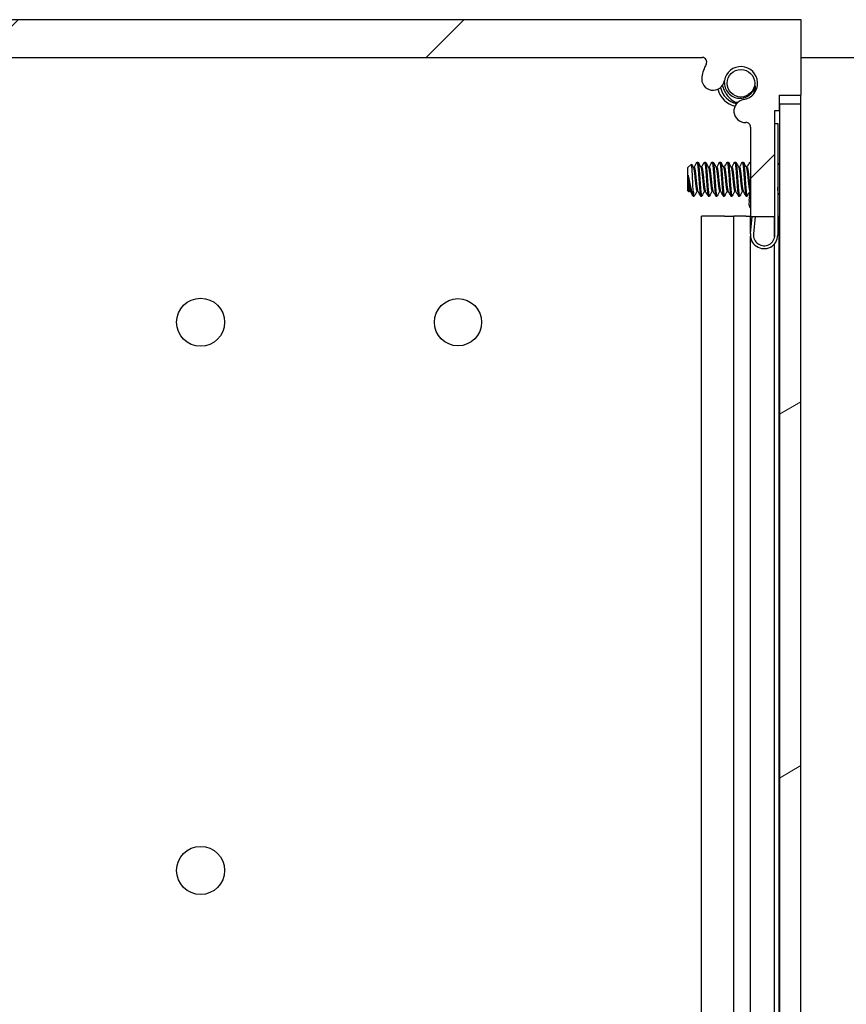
# Model space of a CAD drawing. Header units: millimetres. Extents: x 80 to 2248, y 80 to 1719.
# Tile 53 of 67: x 1234 to 1303, y 1188 to 1271. Entities that reach past the tile are written whole.
import ezdxf

# ---------------------------------------------------------------- set-up
doc = ezdxf.new("R2010")
doc.units = ezdxf.units.MM
doc.header["$LTSCALE"] = 8.333333
for name, color, linetype, lineweight in [('Dimension (ANSI)', 7, 'Continuous', 25), ('Hatch (ANSI)', 7, 'Continuous', 18), ('Visible (ANSI)', 7, 'Continuous', 25)]:
    doc.layers.add(name, color=color, linetype=linetype, lineweight=lineweight)
doc.styles.add('Note Text (ANSI)', font='tahoma.ttf')
doc.dimstyles.new('Default - mm (ANSI)', dxfattribs={"dimscale": 8.333333, "dimtxt": 1.75, "dimasz": 1.5, "dimexe": 2, "dimexo": 1, "dimgap": 0.8, "dimtad": 0, "dimtih": 1, "dimtoh": 1, "dimrnd": 1e-08, "dimzin": 0, "dimdsep": 46, "dimtxsty": 'Note Text (ANSI)', "dimblk": 'Filled-2', "dimcen": 0.09, "dimdle": 10, "dimclrd": 256, "dimclre": 256, "dimclrt": 256, "dimadec": 1, "dimazin": 0, "dimtfac": 1.741714, "dimtofl": 0, "dimtmove": 0, "dimatfit": 3, "dimldrblk": 'Filled-1', "dimfxl": 1, "dimtolj": 1, "dimtzin": 0, "dimlwd": -1, "dimlwe": -1, "dimarcsym": 0})

# ---------------------------------------------------------------- blocks, each defined once
blk = doc.blocks.new('Filled-2')
at = {"color": 0}
for p, q in [((0, 0), (-1, 0.1667)), ((-1, 0.1667), (-1, -0.1667)), ((-1, 0), (0, 0)), ((-1, -0.1667), (0, 0))]:
    blk.add_line(p, q, dxfattribs=at)
at = {"color": 0, "flags": 128}
blk.add_lwpolyline([(-1, -0.1667), (0, 0), (-1, 0.1667), (-1, -0.1667)], dxfattribs=at)
at = {"color": 0}
blk.add_solid([(-1, -0.1667), (0, 0), (-1, 0.1667), (-1, -0.1667)], dxfattribs=at)
blk = doc.blocks.new('*D11')
at = {"layer": 'Defpoints', "color": 0, "transparency": 16777216}
for p in [(1291.165, 1267.975), (1386.311, 1267.975), (1291.165, 563.145)]:
    blk.add_point(p, dxfattribs=at)
at = {"layer": 'Dimension (ANSI)', "transparency": 16777216}
for p, q in [((1299.498, 1267.975), (1402.978, 1267.975)), ((1386.311, 1255.475), (1386.311, 869.857)), ((1386.311, 575.645), (1386.311, 808.862)), ((1299.498, 563.145), (1402.978, 563.145))]:
    blk.add_line(p, q, dxfattribs=at)
at = {"layer": 'Dimension (ANSI)', "transparency": 16777216, "xscale": 12.5, "yscale": 12.5, "zscale": 12.5}
for p, rotation in [((1386.311, 1267.975), 90), ((1386.311, 563.145), 270)]:
    blk.add_blockref('Filled-2', p, dxfattribs=dict(at, rotation=rotation))
at = {"layer": 'Dimension (ANSI)', "transparency": 16777216, "char_height": 14.58333, "attachment_point": 5, "style": 'Note Text (ANSI)'}
for s, insert in [('\\A1; 704.83 mm', (1386.311, 853.651)), ('\\A1;[27.749 in]', (1386.311, 823.153))]:
    blk.add_mtext(s, dxfattribs=dict(at, insert=insert))
blk = doc.blocks.new('Filled-1')
at = {"color": 0}
for p, q in [((0, 0), (-1, 0.3333)), ((-1, 0.3333), (-1, -0.3333)), ((-1, 0), (0, 0)), ((-1, -0.3333), (0, 0))]:
    blk.add_line(p, q, dxfattribs=at)
at = {"color": 0, "flags": 128}
blk.add_lwpolyline([(-1, -0.3333), (0, 0), (-1, 0.3333), (-1, -0.3333)], dxfattribs=at)
at = {"color": 0}
blk.add_solid([(-1, -0.3333), (0, 0), (-1, 0.3333), (-1, -0.3333)], dxfattribs=at)

msp = doc.modelspace()

# ---------------------------------------------------------------- hatches: boundary and pattern name
at = {"layer": 'Hatch (ANSI)'}
h = msp.add_hatch(dxfattribs=at)
h.set_pattern_fill('ANSI31', color=256, scale=211.666667, style=0)
h.set_pattern_definition([(45, (0, 0), (-18.70887, 18.70887), [])])
edge = h.paths.add_edge_path()
edge.add_line((1299.474, 1264.7995), (1299.474, 1271.1495))
edge.add_line((1299.474, 1271.1495), (1166.886, 1271.1495))
edge.add_line((1166.886, 1271.1495), (1166.886, 1264.7995))
edge.add_line((1166.886, 1264.7995), (1168.715, 1264.7995))
edge.add_line((1168.715, 1264.7995), (1168.715, 1263.5295))
edge.add_line((1168.715, 1263.5295), (1169.096, 1263.5295))
edge.add_line((1169.096, 1263.5295), (1169.096, 1254.6395))
edge.add_line((1169.096, 1254.6395), (1171.128, 1254.6395))
edge.add_line((1171.128, 1254.6395), (1171.128, 1262.1382))
edge.add_ellipse((1171.509, 1262.1382), major_axis=(0, 0.381), ratio=1, start_angle=357.543268, end_angle=450, ccw=False)
edge.add_ellipse((1171.5667, 1263.4832), major_axis=(0.9643, -0.0414), ratio=1, start_angle=270, end_angle=443.339678)
edge.add_ellipse((1171.941, 1265.8155), major_axis=(-1.3794, 0.2214), ratio=1, start_angle=198.234109, end_angle=450, ccw=False)
edge.add_ellipse((1174.2734, 1266.1898), major_axis=(0.1529, -0.953), ratio=1, start_angle=270, end_angle=449.999999)
edge.add_ellipse((1171.941, 1265.8155), major_axis=(-0.5272, 3.2854), ratio=1, start_angle=270, end_angle=289.532567)
edge.add_ellipse((1175.1954, 1267.5935), major_axis=(-0.1827, 0.3344), ratio=1, start_angle=331.350379, end_angle=450, ccw=False)
edge.add_line((1175.1954, 1267.9745), (1291.1647, 1267.9745))
edge.add_ellipse((1291.1647, 1267.5935), major_axis=(0.381, 0), ratio=1, start_angle=331.350379, end_angle=450, ccw=False)
edge.add_ellipse((1294.419, 1265.8155), major_axis=(-1.5953, -2.92), ratio=1, start_angle=270, end_angle=289.532567)
edge.add_ellipse((1292.0867, 1266.1898), major_axis=(-0.1529, -0.953), ratio=1, start_angle=270, end_angle=450)
edge.add_ellipse((1294.419, 1265.8155), major_axis=(0.2214, 1.3794), ratio=1, start_angle=198.234109, end_angle=450, ccw=False)
edge.add_ellipse((1294.7933, 1263.4832), major_axis=(-0.953, -0.1529), ratio=1, start_angle=270, end_angle=443.339678)
edge.add_ellipse((1294.851, 1262.1382), major_axis=(0.3806, 0.0163), ratio=1, start_angle=357.543268, end_angle=450, ccw=False)
edge.add_line((1295.232, 1262.1382), (1295.232, 1254.6395))
edge.add_line((1295.232, 1254.6395), (1297.264, 1254.6395))
edge.add_line((1297.264, 1254.6395), (1297.264, 1263.5295))
edge.add_line((1297.264, 1263.5295), (1297.645, 1263.5295))
edge.add_line((1297.645, 1263.5295), (1297.645, 1264.7995))
edge.add_line((1297.645, 1264.7995), (1299.474, 1264.7995))
h = msp.add_hatch(dxfattribs=at)
h.set_pattern_fill('ANSI31', color=256, scale=211.666667, angle=-15, style=0)
h.set_pattern_definition([(30, (0, 0), (-13.22917, 22.9136), [])])
h.paths.add_polyline_path([(1299.4609, 1264.0602), (1297.6575, 1264.0602), (1297.6575, 567.0588), (1299.4609, 567.0588)])

# ---------------------------------------------------------------- linework, layer by layer
at = {"layer": 'Visible (ANSI)'}
for p, q in [((1299.474, 1271.1495), (1166.886, 1271.1495)), ((1299.474, 1264.7995), (1299.474, 1271.1495)), ((1175.1954, 1267.9745), (1291.1647, 1267.9745)), ((1297.645, 1263.5295), (1297.645, 1264.7995)), ((1297.645, 1264.7995), (1299.474, 1264.7995)), ((1299.4609, 1264.0602), (1299.4609, 1264.7995)), ((1299.4609, 1264.0602), (1297.6575, 1264.0602)), ((1297.6575, 1264.0602), (1297.6575, 567.0588)), ((1299.4609, 567.0588), (1299.4609, 1264.0602)), ((1297.264, 1254.6395), (1297.264, 1263.5295)), ((1297.264, 1263.5295), (1297.645, 1263.5295)), ((1297.264, 1262.4245), (1297.514, 1262.4245)), ((1297.514, 1262.4245), (1297.514, 1253.0745)), ((1295.2206, 1262.2226), (1295.2221, 1262.2246)), ((1295.2229, 1262.2209), (1295.2206, 1262.2226)), ((1295.232, 1262.1382), (1295.232, 1254.6395)), ((1289.9359, 1258.7072), (1290.259, 1259.0302)), ((1290.7297, 1259.1834), (1290.8091, 1259.1834)), ((1291.3647, 1259.1834), (1291.4441, 1259.1834)), ((1291.9997, 1259.1834), (1292.0791, 1259.1834)), ((1292.6347, 1259.1834), (1292.7141, 1259.1834)), ((1293.2697, 1259.1834), (1293.3491, 1259.1834)), ((1293.9047, 1259.1834), (1293.9841, 1259.1834)), ((1294.5397, 1259.1834), (1294.6191, 1259.1834)), ((1295.1747, 1259.1834), (1295.232, 1259.1834)), ((1297.514, 1258.9383), (1297.6575, 1259.0818)), ((1289.9359, 1258.7072), (1289.9359, 1256.8149)), ((1290.4221, 1258.7538), (1290.4916, 1258.7538)), ((1291.0571, 1258.7538), (1291.1266, 1258.7538)), ((1291.6921, 1258.7538), (1291.7616, 1258.7538)), ((1292.3271, 1258.7538), (1292.3966, 1258.7538)), ((1292.9621, 1258.7538), (1293.0316, 1258.7538)), ((1293.5971, 1258.7538), (1293.6666, 1258.7538)), ((1294.2321, 1258.7538), (1294.3016, 1258.7538)), ((1294.8671, 1258.7538), (1294.9366, 1258.7538)), ((1289.9826, 1258.0842), (1289.9826, 1257.3163)), ((1289.9359, 1256.8149), (1290.0547, 1256.6961)), ((1290.0947, 1256.7682), (1290.1641, 1256.7682)), ((1290.4122, 1256.3386), (1290.4122, 1256.7644)), ((1290.7297, 1256.7682), (1290.7991, 1256.7682)), ((1291.3647, 1256.7682), (1291.4341, 1256.7682)), ((1291.9997, 1256.7682), (1292.0691, 1256.7682)), ((1292.6347, 1256.7682), (1292.7041, 1256.7682)), ((1293.2697, 1256.7682), (1293.3391, 1256.7682)), ((1293.9047, 1256.7682), (1293.9741, 1256.7682)), ((1294.5397, 1256.7682), (1294.6091, 1256.7682)), ((1295.1174, 1255.9802), (1295.185, 1256.6096)), ((1295.1747, 1256.7682), (1295.2021, 1256.7682)), ((1295.185, 1256.6096), (1295.2113, 1256.8542)), ((1297.5773, 1256.5204), (1297.6575, 1256.4402)), ((1290.4122, 1256.3386), (1290.4916, 1256.3386)), ((1291.0472, 1256.3386), (1291.1266, 1256.3386)), ((1291.6822, 1256.3386), (1291.7616, 1256.3386)), ((1292.3172, 1256.3386), (1292.3966, 1256.3386)), ((1292.9522, 1256.3386), (1293.0316, 1256.3386)), ((1293.5872, 1256.3386), (1293.6666, 1256.3386)), ((1294.2222, 1256.3386), (1294.3016, 1256.3386)), ((1294.8572, 1256.3386), (1294.9366, 1256.3386)), ((1295.1174, 1255.9802), (1295.0807, 1255.6392)), ((1293.0266, 1254.6495), (1291.1084, 1254.6495)), ((1291.1084, 1183.2523), (1291.1084, 1254.6495)), ((1293.0266, 1254.6495), (1293.815, 1254.6495)), ((1294.8216, 1254.6495), (1293.815, 1254.6495)), ((1293.815, 1183.5342), (1293.815, 1254.6495)), ((1294.8216, 1254.6495), (1295.2189, 1254.6495)), ((1295.2189, 1254.6495), (1295.232, 1254.6495)), ((1295.2189, 1253.1806), (1295.2189, 1254.6495)), ((1295.2206, 1253.1974), (1295.3756, 1254.6395)), ((1295.232, 1254.6395), (1297.264, 1254.6395)), ((1295.627, 1254.6395), (1295.4692, 1253.1707)), ((1297.2509, 1252.9215), (1297.2509, 1254.6395)), ((1297.264, 1253.0745), (1297.264, 1254.6395)), ((1297.514, 1254.6495), (1297.6319, 1254.6495)), ((1297.6319, 1254.6495), (1297.6575, 1254.6495)), ((1297.6319, 1183.5547), (1297.6319, 1254.6495)), ((1295.2189, 1185.5095), (1295.2189, 1252.9685)), ((1297.2509, 1185.5095), (1297.2509, 1252.3425))]:
    msp.add_line(p, q, dxfattribs=at)
for centre, radius in [((1294.419, 1265.8155), 1.1573), ((1249.0419, 1245.7495), 2.0193), ((1270.6573, 1245.7495), 1.981), ((1249.0419, 1199.7247), 2.0193)]:
    msp.add_circle(centre, radius, dxfattribs=at)
for centre, radius, start, end in [((1294.419, 1265.8155), 3.3274, 151.350379, 170.882946), ((1291.1647, 1267.5935), 0.381, 331.350379, 90), ((1294.419, 1265.8155), 1.397, 279.117054, 170.882946), ((1292.0867, 1266.1898), 0.9652, 170.882946, 350.882946), ((1294.419, 1265.8155), 1.2156, 304.265158, 349.265158), ((1294.419, 1265.8155), 2, 194.636217, 255.363783), ((1294.419, 1265.8155), 1.7526, 192.076077, 257.923923), ((1294.7933, 1263.4832), 0.9652, 99.117054, 272.456732), ((1294.851, 1262.1382), 0.381, 0, 92.456732), ((1295.6736, 1255.7317), 0.6, 188.865854, 222.617192), ((1296.364, 1253.0745), 1.15, 173.865854, 0), ((1296.364, 1253.0745), 0.9, 173.865854, 0)]:
    msp.add_arc(centre, radius, start, end, dxfattribs=at)
for points, knots in [([(1292.8665, 1265.6211), (1292.8682, 1265.6149), (1292.8698, 1265.6088), (1292.9056, 1265.4776), (1292.95, 1265.3566), (1293.0274, 1265.1906), (1293.0519, 1265.1425), (1293.084, 1265.0846), (1293.0901, 1265.0739), (1293.0989, 1265.0586), (1293.1016, 1265.0539), (1293.1063, 1265.0459), (1293.1083, 1265.0425), (1293.1122, 1265.036), (1293.114, 1265.0329), (1293.1184, 1265.0256), (1293.1209, 1265.0214), (1293.1297, 1265.0069), (1293.1361, 1264.9967), (1293.2053, 1264.8867), (1293.2758, 1264.7919), (1293.542, 1264.4865), (1293.738, 1264.343), (1293.9273, 1264.2284), (1293.9626, 1264.2083), (1293.9984, 1264.1892)], [-0.16158829, -0.16158829, -0.16158829, -0.16158829, -0.16037519, -0.16037519, -0.1357902, -0.1357902, -0.12553662, -0.12553662, -0.1232027, -0.1232027, -0.12218422, -0.12218422, -0.12143653, -0.12143653, -0.12074769, -0.12074769, -0.11981568, -0.11981568, -0.11753587, -0.11753587, -0.09516844, -0.09516844, -0.04087913, -0.04087913, -0.02869072, -0.02869072, -0.02869072, -0.02869072]), ([(1293.027, 1265.9719), (1293.0243, 1265.9212), (1293.0244, 1265.8702), (1293.0367, 1265.6539), (1293.076, 1265.4791), (1293.2301, 1265.1505), (1293.3365, 1265.0067), (1293.5895, 1264.7776), (1293.7396, 1264.6825), (1294.0633, 1264.5684), (1294.2221, 1264.5441), (1294.5423, 1264.5555), (1294.6744, 1264.5908), (1294.889, 1264.6684), (1295.0022, 1264.7313), (1295.1034, 1264.8109)], [-0.21930951, -0.21930951, -0.21930951, -0.21930951, -0.20745079, -0.20745079, -0.16890819, -0.16890819, -0.13215384, -0.13215384, -0.09808162, -0.09808162, -0.06858842, -0.06858842, -0.0387126, -0.0387126, 0, 0, 0, 0]), ([(1293.9984, 1264.1892), (1294.0223, 1264.1764), (1294.0464, 1264.164), (1294.0768, 1264.1491), (1294.083, 1264.1461), (1294.0891, 1264.1432)], [0.2544285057, 0.2544285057, 0.2544285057, 0.2544285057, 0.2623277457, 0.2623277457, 0.2643084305, 0.2643084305, 0.2643084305, 0.2643084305]), ([(1290.3611, 1257.761), (1290.3543, 1257.9193), (1290.3482, 1258.0435), (1290.3374, 1258.2529), (1290.3314, 1258.3598), (1290.3168, 1258.5956), (1290.3084, 1258.7143), (1290.2965, 1258.8546), (1290.2928, 1258.8956), (1290.2809, 1258.995), (1290.2723, 1259.0301), (1290.2619, 1259.0323), (1290.2604, 1259.0317), (1290.259, 1259.0302)], [-0.3275077, -0.3275077, -0.3275077, -0.3275077, -0.298679, -0.298679, -0.26513723, -0.26513723, -0.21824944, -0.21824944, -0.19498337, -0.19498337, -0.1484776, -0.1484776, -0.14089425, -0.14089425, -0.14089425, -0.14089425]), ([(1290.0664, 1256.7004), (1290.0607, 1256.6903), (1290.0549, 1256.692), (1290.04, 1256.7263), (1290.0311, 1256.7746), (1290.015, 1256.9181), (1290.0083, 1256.9958), (1289.9962, 1257.1378), (1289.9894, 1257.2239), (1289.9826, 1257.3163)], [-0.09938098, -0.09938098, -0.09938098, -0.09938098, -0.08213524, -0.08213524, -0.055703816, -0.055703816, -0.030124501, -0.030124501, 0, 0, 0, 0]), ([(1290.056, 1257.761), (1290.0661, 1257.7088), (1290.0853, 1257.61), (1290.1294, 1257.3896), (1290.1479, 1257.2986), (1290.1947, 1257.0716), (1290.2223, 1256.9415), (1290.2825, 1256.6722), (1290.3075, 1256.5716), (1290.357, 1256.4219), (1290.3849, 1256.3659), (1290.4122, 1256.3386)], [-0.16946906, -0.16946906, -0.16946906, -0.16946906, -0.14210049, -0.14210049, -0.12254616, -0.12254616, -0.09176944, -0.09176944, -0.05039984, -0.05039984, 0, 0, 0, 0]), ([(1290.4122, 1256.7644), (1290.4037, 1256.9005), (1290.3949, 1257.0574), (1290.3862, 1257.228), (1290.3818, 1257.3134), (1290.3775, 1257.4006), (1290.3733, 1257.4898), (1290.3691, 1257.579), (1290.365, 1257.6709), (1290.3611, 1257.761)], [0, 0, 0, 0, 0.0005404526, 0.0005404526, 0.0005404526, 0.0008106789, 0.0008106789, 0.0008106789, 0.0010809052, 0.0010809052, 0.0010809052, 0.0010809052]), ([(1297.5773, 1256.5204), (1297.5694, 1256.5283), (1297.5614, 1256.5615), (1297.5474, 1256.6671), (1297.5402, 1256.7449), (1297.5251, 1256.9414), (1297.5196, 1257.0186), (1297.514, 1257.1021)], [-0.52990335, -0.52990335, -0.52990335, -0.52990335, -0.4386463, -0.4386463, -0.36077455, -0.36077455, -0.31864389, -0.31864389, -0.31864389, -0.31864389])]:
    msp.add_open_spline(points, degree=3, knots=knots, dxfattribs=at)
for points in [[(1295.6134, 1265.5891), (1295.62, 1265.4481), (1295.6015, 1265.3092), (1295.5583, 1265.1741)], [(1295.5583, 1265.1741), (1295.5311, 1265.0893), (1295.4762, 1264.9432), (1295.3609, 1264.7838)], [(1294.1292, 1264.1836), (1294.0841, 1264.1837), (1294.0406, 1264.1856), (1293.9984, 1264.1892)], [(1290.2689, 1259.0264), (1290.3231, 1258.9297), (1290.3774, 1258.8331), (1290.4318, 1258.7366)], [(1290.4816, 1258.7538), (1290.5599, 1258.8927), (1290.6379, 1259.0318), (1290.7157, 1259.171)], [(1290.823, 1259.171), (1290.9041, 1259.0261), (1290.9852, 1258.8812), (1291.0668, 1258.7366)], [(1291.1166, 1258.7538), (1291.1949, 1258.8927), (1291.2729, 1259.0318), (1291.3507, 1259.171)], [(1291.458, 1259.171), (1291.5391, 1259.0261), (1291.6202, 1258.8812), (1291.7018, 1258.7366)], [(1291.7516, 1258.7538), (1291.8299, 1258.8927), (1291.9079, 1259.0318), (1291.9857, 1259.171)], [(1292.093, 1259.171), (1292.1741, 1259.0261), (1292.2552, 1258.8812), (1292.3368, 1258.7366)], [(1292.3866, 1258.7538), (1292.4649, 1258.8927), (1292.5429, 1259.0318), (1292.6207, 1259.171)], [(1292.728, 1259.171), (1292.8091, 1259.0261), (1292.8902, 1258.8812), (1292.9718, 1258.7366)], [(1293.0216, 1258.7538), (1293.0999, 1258.8927), (1293.1779, 1259.0318), (1293.2557, 1259.171)], [(1293.363, 1259.171), (1293.4441, 1259.0261), (1293.5252, 1258.8812), (1293.6068, 1258.7366)], [(1293.6566, 1258.7538), (1293.7349, 1258.8927), (1293.8129, 1259.0318), (1293.8907, 1259.171)], [(1293.998, 1259.171), (1294.0791, 1259.0261), (1294.1602, 1258.8812), (1294.2418, 1258.7366)], [(1294.2916, 1258.7538), (1294.3699, 1258.8927), (1294.4479, 1259.0318), (1294.5257, 1259.171)], [(1294.633, 1259.171), (1294.7141, 1259.0261), (1294.7952, 1258.8812), (1294.8768, 1258.7366)], [(1294.9266, 1258.7538), (1295.0049, 1258.8927), (1295.0829, 1259.0318), (1295.1607, 1259.171)], [(1297.6423, 1259.0666), (1297.6474, 1259.0757), (1297.6525, 1259.0847), (1297.6575, 1259.0938)], [(1289.9826, 1258.0842), (1290.0093, 1257.9854), (1290.0339, 1257.8756), (1290.056, 1257.761)], [(1290.1046, 1256.7682), (1290.0919, 1256.7456), (1290.0791, 1256.723), (1290.0664, 1256.7004)], [(1290.3802, 1256.3833), (1290.3051, 1256.5175), (1290.2299, 1256.6516), (1290.1544, 1256.7855)], [(1290.7396, 1256.7682), (1290.6613, 1256.6293), (1290.5833, 1256.4902), (1290.5055, 1256.351)], [(1291.0332, 1256.351), (1290.9522, 1256.496), (1290.871, 1256.6408), (1290.7894, 1256.7855)], [(1291.3746, 1256.7682), (1291.2963, 1256.6293), (1291.2183, 1256.4902), (1291.1405, 1256.351)], [(1291.6682, 1256.351), (1291.5872, 1256.496), (1291.506, 1256.6408), (1291.4244, 1256.7855)], [(1292.0096, 1256.7682), (1291.9313, 1256.6293), (1291.8533, 1256.4902), (1291.7755, 1256.351)], [(1292.3032, 1256.351), (1292.2222, 1256.496), (1292.141, 1256.6408), (1292.0594, 1256.7855)], [(1292.6446, 1256.7682), (1292.5663, 1256.6293), (1292.4883, 1256.4902), (1292.4105, 1256.351)], [(1292.9382, 1256.351), (1292.8572, 1256.496), (1292.776, 1256.6408), (1292.6944, 1256.7855)], [(1293.2796, 1256.7682), (1293.2013, 1256.6293), (1293.1233, 1256.4902), (1293.0455, 1256.351)], [(1293.5732, 1256.351), (1293.4922, 1256.496), (1293.411, 1256.6408), (1293.3294, 1256.7855)], [(1293.9146, 1256.7682), (1293.8363, 1256.6293), (1293.7583, 1256.4902), (1293.6805, 1256.351)], [(1294.2082, 1256.351), (1294.1272, 1256.496), (1294.046, 1256.6408), (1293.9644, 1256.7855)], [(1294.5496, 1256.7682), (1294.4713, 1256.6293), (1294.3933, 1256.4902), (1294.3155, 1256.351)], [(1294.8432, 1256.351), (1294.7622, 1256.496), (1294.681, 1256.6408), (1294.5994, 1256.7855)], [(1295.1846, 1256.7682), (1295.1063, 1256.6293), (1295.0283, 1256.4902), (1294.9505, 1256.351)], [(1297.5825, 1256.5153), (1297.5596, 1256.4746), (1297.5368, 1256.4338), (1297.514, 1256.3931)]]:
    msp.add_open_spline(points, degree=3, dxfattribs=at)
for points, weights, knots in [([(1290.7157, 1259.171), (1290.7514, 1259.2348), (1290.7826, 1258.9929), (1290.8355, 1258.5822), (1290.8884, 1257.761)], [0.937106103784, 0.916453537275, 1, 0.866025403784, 1], [0.076837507, 0.076837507, 0.076837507, 0.083333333, 0.083333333, 0.09375, 0.09375, 0.09375]), ([(1290.8091, 1259.1834), (1290.8374, 1259.1834), (1290.862, 1258.9929), (1290.9149, 1258.5822), (1290.9678, 1257.761)], [0.933012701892, 0.933012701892, 1, 0.866025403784, 1], [0.140625, 0.140625, 0.140625, 0.145833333, 0.145833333, 0.15625, 0.15625, 0.15625]), ([(1291.3507, 1259.171), (1291.3864, 1259.2348), (1291.4176, 1258.9929), (1291.4705, 1258.5822), (1291.5234, 1257.761)], [0.937106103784, 0.916453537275, 1, 0.866025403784, 1], [0.139337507, 0.139337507, 0.139337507, 0.145833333, 0.145833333, 0.15625, 0.15625, 0.15625]), ([(1291.4441, 1259.1834), (1291.4724, 1259.1834), (1291.497, 1258.9929), (1291.5499, 1258.5822), (1291.6028, 1257.761)], [0.933012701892, 0.933012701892, 1, 0.866025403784, 1], [0.203125, 0.203125, 0.203125, 0.208333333, 0.208333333, 0.21875, 0.21875, 0.21875]), ([(1291.9857, 1259.171), (1292.0214, 1259.2348), (1292.0526, 1258.9929), (1292.1055, 1258.5822), (1292.1584, 1257.761)], [0.937106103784, 0.916453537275, 1, 0.866025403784, 1], [0.201837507, 0.201837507, 0.201837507, 0.208333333, 0.208333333, 0.21875, 0.21875, 0.21875]), ([(1292.0791, 1259.1834), (1292.1074, 1259.1834), (1292.132, 1258.9929), (1292.1849, 1258.5822), (1292.2378, 1257.761)], [0.933012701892, 0.933012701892, 1, 0.866025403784, 1], [0.265625, 0.265625, 0.265625, 0.270833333, 0.270833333, 0.28125, 0.28125, 0.28125]), ([(1292.6207, 1259.171), (1292.6564, 1259.2348), (1292.6876, 1258.9929), (1292.7405, 1258.5822), (1292.7934, 1257.761)], [0.937106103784, 0.916453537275, 1, 0.866025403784, 1], [0.264337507, 0.264337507, 0.264337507, 0.270833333, 0.270833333, 0.28125, 0.28125, 0.28125]), ([(1292.7141, 1259.1834), (1292.7424, 1259.1834), (1292.767, 1258.9929), (1292.8199, 1258.5822), (1292.8728, 1257.761)], [0.933012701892, 0.933012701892, 1, 0.866025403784, 1], [0.328125, 0.328125, 0.328125, 0.333333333, 0.333333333, 0.34375, 0.34375, 0.34375]), ([(1293.2557, 1259.171), (1293.2914, 1259.2348), (1293.3226, 1258.9929), (1293.3755, 1258.5822), (1293.4284, 1257.761)], [0.937106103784, 0.916453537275, 1, 0.866025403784, 1], [0.326837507, 0.326837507, 0.326837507, 0.333333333, 0.333333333, 0.34375, 0.34375, 0.34375]), ([(1293.3491, 1259.1834), (1293.3774, 1259.1834), (1293.402, 1258.9929), (1293.4549, 1258.5822), (1293.5078, 1257.761)], [0.933012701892, 0.933012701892, 1, 0.866025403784, 1], [0.390625, 0.390625, 0.390625, 0.395833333, 0.395833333, 0.40625, 0.40625, 0.40625]), ([(1293.8907, 1259.171), (1293.9264, 1259.2348), (1293.9576, 1258.9929), (1294.0105, 1258.5822), (1294.0634, 1257.761)], [0.937106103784, 0.916453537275, 1, 0.866025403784, 1], [0.389337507, 0.389337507, 0.389337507, 0.395833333, 0.395833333, 0.40625, 0.40625, 0.40625]), ([(1293.9841, 1259.1834), (1294.0124, 1259.1834), (1294.037, 1258.9929), (1294.0899, 1258.5822), (1294.1428, 1257.761)], [0.933012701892, 0.933012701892, 1, 0.866025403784, 1], [0.453125, 0.453125, 0.453125, 0.458333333, 0.458333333, 0.46875, 0.46875, 0.46875]), ([(1294.5257, 1259.171), (1294.5614, 1259.2348), (1294.5926, 1258.9929), (1294.6455, 1258.5822), (1294.6984, 1257.761)], [0.937106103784, 0.916453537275, 1, 0.866025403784, 1], [0.451837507, 0.451837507, 0.451837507, 0.458333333, 0.458333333, 0.46875, 0.46875, 0.46875]), ([(1294.6191, 1259.1834), (1294.6474, 1259.1834), (1294.672, 1258.9929), (1294.7249, 1258.5822), (1294.7778, 1257.761)], [0.933012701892, 0.933012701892, 1, 0.866025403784, 1], [0.515625, 0.515625, 0.515625, 0.520833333, 0.520833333, 0.53125, 0.53125, 0.53125]), ([(1295.1607, 1259.171), (1295.1964, 1259.2348), (1295.2276, 1258.9929), (1295.2298, 1258.9759), (1295.232, 1258.9575)], [0.937106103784, 0.916453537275, 1, 0.993644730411, 0.987892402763], [0.5143375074, 0.5143375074, 0.5143375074, 0.5208333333, 0.5208333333, 0.5213274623, 0.5213274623, 0.5213274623]), ([(1290.4318, 1258.7366), (1290.4495, 1258.7052), (1290.4651, 1258.6208), (1290.518, 1258.3342), (1290.5709, 1257.761), (1290.6238, 1257.1878), (1290.6768, 1256.9012), (1290.7013, 1256.7682), (1290.7297, 1256.7682)], [0.941196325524, 0.956426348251, 1, 0.866025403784, 1, 0.866025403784, 1, 0.933012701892, 0.933012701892], [0.079945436, 0.079945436, 0.079945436, 0.083333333, 0.083333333, 0.09375, 0.09375, 0.104166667, 0.104166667, 0.109375, 0.109375, 0.109375]), ([(1290.4916, 1258.7538), (1290.5199, 1258.7538), (1290.5445, 1258.6208), (1290.5974, 1258.3342), (1290.6503, 1257.761), (1290.7032, 1257.1878), (1290.7561, 1256.9012), (1290.7717, 1256.8168), (1290.7894, 1256.7855)], [0.933012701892, 0.933012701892, 1, 0.866025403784, 1, 0.866025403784, 1, 0.956426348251, 0.941196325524], [0.078125, 0.078125, 0.078125, 0.083333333, 0.083333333, 0.09375, 0.09375, 0.104166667, 0.104166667, 0.107554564, 0.107554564, 0.107554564]), ([(1291.0668, 1258.7366), (1291.0845, 1258.7052), (1291.1001, 1258.6208), (1291.153, 1258.3342), (1291.2059, 1257.761), (1291.2588, 1257.1878), (1291.3118, 1256.9012), (1291.3363, 1256.7682), (1291.3647, 1256.7682)], [0.941196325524, 0.956426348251, 1, 0.866025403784, 1, 0.866025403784, 1, 0.933012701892, 0.933012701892], [0.142445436, 0.142445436, 0.142445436, 0.145833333, 0.145833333, 0.15625, 0.15625, 0.166666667, 0.166666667, 0.171875, 0.171875, 0.171875]), ([(1291.1266, 1258.7538), (1291.1549, 1258.7538), (1291.1795, 1258.6208), (1291.2324, 1258.3342), (1291.2853, 1257.761), (1291.3382, 1257.1878), (1291.3911, 1256.9012), (1291.4067, 1256.8168), (1291.4244, 1256.7855)], [0.933012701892, 0.933012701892, 1, 0.866025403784, 1, 0.866025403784, 1, 0.956426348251, 0.941196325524], [0.140625, 0.140625, 0.140625, 0.145833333, 0.145833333, 0.15625, 0.15625, 0.166666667, 0.166666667, 0.170054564, 0.170054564, 0.170054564]), ([(1291.7018, 1258.7366), (1291.7195, 1258.7052), (1291.7351, 1258.6208), (1291.788, 1258.3342), (1291.8409, 1257.761), (1291.8938, 1257.1878), (1291.9468, 1256.9012), (1291.9713, 1256.7682), (1291.9997, 1256.7682)], [0.941196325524, 0.956426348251, 1, 0.866025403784, 1, 0.866025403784, 1, 0.933012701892, 0.933012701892], [0.204945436, 0.204945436, 0.204945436, 0.208333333, 0.208333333, 0.21875, 0.21875, 0.229166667, 0.229166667, 0.234375, 0.234375, 0.234375]), ([(1291.7616, 1258.7538), (1291.7899, 1258.7538), (1291.8145, 1258.6208), (1291.8674, 1258.3342), (1291.9203, 1257.761), (1291.9732, 1257.1878), (1292.0261, 1256.9012), (1292.0417, 1256.8168), (1292.0594, 1256.7855)], [0.933012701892, 0.933012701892, 1, 0.866025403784, 1, 0.866025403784, 1, 0.956426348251, 0.941196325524], [0.203125, 0.203125, 0.203125, 0.208333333, 0.208333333, 0.21875, 0.21875, 0.229166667, 0.229166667, 0.232554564, 0.232554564, 0.232554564]), ([(1292.3368, 1258.7366), (1292.3545, 1258.7052), (1292.3701, 1258.6208), (1292.423, 1258.3342), (1292.4759, 1257.761), (1292.5288, 1257.1878), (1292.5818, 1256.9012), (1292.6063, 1256.7682), (1292.6347, 1256.7682)], [0.941196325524, 0.956426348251, 1, 0.866025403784, 1, 0.866025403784, 1, 0.933012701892, 0.933012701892], [0.267445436, 0.267445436, 0.267445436, 0.270833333, 0.270833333, 0.28125, 0.28125, 0.291666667, 0.291666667, 0.296875, 0.296875, 0.296875]), ([(1292.3966, 1258.7538), (1292.4249, 1258.7538), (1292.4495, 1258.6208), (1292.5024, 1258.3342), (1292.5553, 1257.761), (1292.6082, 1257.1878), (1292.6611, 1256.9012), (1292.6767, 1256.8168), (1292.6944, 1256.7855)], [0.933012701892, 0.933012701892, 1, 0.866025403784, 1, 0.866025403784, 1, 0.956426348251, 0.941196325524], [0.265625, 0.265625, 0.265625, 0.270833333, 0.270833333, 0.28125, 0.28125, 0.291666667, 0.291666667, 0.295054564, 0.295054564, 0.295054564]), ([(1292.9718, 1258.7366), (1292.9895, 1258.7052), (1293.0051, 1258.6208), (1293.058, 1258.3342), (1293.1109, 1257.761), (1293.1638, 1257.1878), (1293.2168, 1256.9012), (1293.2413, 1256.7682), (1293.2697, 1256.7682)], [0.941196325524, 0.956426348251, 1, 0.866025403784, 1, 0.866025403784, 1, 0.933012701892, 0.933012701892], [0.329945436, 0.329945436, 0.329945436, 0.333333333, 0.333333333, 0.34375, 0.34375, 0.354166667, 0.354166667, 0.359375, 0.359375, 0.359375]), ([(1293.0316, 1258.7538), (1293.0599, 1258.7538), (1293.0845, 1258.6208), (1293.1374, 1258.3342), (1293.1903, 1257.761), (1293.2432, 1257.1878), (1293.2961, 1256.9012), (1293.3117, 1256.8168), (1293.3294, 1256.7855)], [0.933012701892, 0.933012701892, 1, 0.866025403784, 1, 0.866025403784, 1, 0.956426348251, 0.941196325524], [0.328125, 0.328125, 0.328125, 0.333333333, 0.333333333, 0.34375, 0.34375, 0.354166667, 0.354166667, 0.357554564, 0.357554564, 0.357554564]), ([(1293.6068, 1258.7366), (1293.6245, 1258.7052), (1293.6401, 1258.6208), (1293.693, 1258.3342), (1293.7459, 1257.761), (1293.7988, 1257.1878), (1293.8518, 1256.9012), (1293.8763, 1256.7682), (1293.9047, 1256.7682)], [0.941196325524, 0.956426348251, 1, 0.866025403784, 1, 0.866025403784, 1, 0.933012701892, 0.933012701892], [0.392445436, 0.392445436, 0.392445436, 0.395833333, 0.395833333, 0.40625, 0.40625, 0.416666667, 0.416666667, 0.421875, 0.421875, 0.421875]), ([(1293.6666, 1258.7538), (1293.6949, 1258.7538), (1293.7195, 1258.6208), (1293.7724, 1258.3342), (1293.8253, 1257.761), (1293.8782, 1257.1878), (1293.9311, 1256.9012), (1293.9467, 1256.8168), (1293.9644, 1256.7855)], [0.933012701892, 0.933012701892, 1, 0.866025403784, 1, 0.866025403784, 1, 0.956426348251, 0.941196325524], [0.390625, 0.390625, 0.390625, 0.395833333, 0.395833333, 0.40625, 0.40625, 0.416666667, 0.416666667, 0.420054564, 0.420054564, 0.420054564]), ([(1294.2418, 1258.7366), (1294.2595, 1258.7052), (1294.2751, 1258.6208), (1294.328, 1258.3342), (1294.3809, 1257.761), (1294.4338, 1257.1878), (1294.4868, 1256.9012), (1294.5113, 1256.7682), (1294.5397, 1256.7682)], [0.941196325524, 0.956426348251, 1, 0.866025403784, 1, 0.866025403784, 1, 0.933012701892, 0.933012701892], [0.454945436, 0.454945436, 0.454945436, 0.458333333, 0.458333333, 0.46875, 0.46875, 0.479166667, 0.479166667, 0.484375, 0.484375, 0.484375]), ([(1294.3016, 1258.7538), (1294.3299, 1258.7538), (1294.3545, 1258.6208), (1294.4074, 1258.3342), (1294.4603, 1257.761), (1294.5132, 1257.1878), (1294.5661, 1256.9012), (1294.5817, 1256.8168), (1294.5994, 1256.7855)], [0.933012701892, 0.933012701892, 1, 0.866025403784, 1, 0.866025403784, 1, 0.956426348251, 0.941196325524], [0.453125, 0.453125, 0.453125, 0.458333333, 0.458333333, 0.46875, 0.46875, 0.479166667, 0.479166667, 0.482554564, 0.482554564, 0.482554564]), ([(1294.8768, 1258.7366), (1294.8945, 1258.7052), (1294.9101, 1258.6208), (1294.963, 1258.3342), (1295.0159, 1257.761), (1295.0688, 1257.1878), (1295.1218, 1256.9012), (1295.1463, 1256.7682), (1295.1747, 1256.7682)], [0.941196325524, 0.956426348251, 1, 0.866025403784, 1, 0.866025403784, 1, 0.933012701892, 0.933012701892], [0.517445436, 0.517445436, 0.517445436, 0.520833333, 0.520833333, 0.53125, 0.53125, 0.541666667, 0.541666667, 0.546875, 0.546875, 0.546875]), ([(1294.9366, 1258.7538), (1294.9649, 1258.7538), (1294.9895, 1258.6208), (1295.0424, 1258.3342), (1295.0953, 1257.761), (1295.1482, 1257.1878), (1295.2011, 1256.9012), (1295.206, 1256.8747), (1295.2112, 1256.8532)], [0.933012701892, 0.933012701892, 1, 0.866025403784, 1, 0.866025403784, 1, 0.985882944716, 0.974740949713], [0.515625, 0.515625, 0.515625, 0.520833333, 0.520833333, 0.53125, 0.53125, 0.541666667, 0.541666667, 0.542764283, 0.542764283, 0.542764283]), ([(1289.9826, 1258.0842), (1290, 1257.9271), (1290.0153, 1257.761), (1290.0682, 1257.1878), (1290.1211, 1256.9012), (1290.1367, 1256.8168), (1290.1544, 1256.7855)], [0.941670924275, 0.957095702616, 1, 0.866025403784, 1, 0.956426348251, 0.941196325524], [0.027914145, 0.027914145, 0.027914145, 0.03125, 0.03125, 0.041666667, 0.041666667, 0.045054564, 0.045054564, 0.045054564]), ([(1289.9826, 1257.3163), (1290.0143, 1257.0501), (1290.0418, 1256.9012), (1290.0663, 1256.7682), (1290.0947, 1256.7682)], [0.933829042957, 0.925617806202, 1, 0.933012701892, 0.933012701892], [0.035883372, 0.035883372, 0.035883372, 0.041666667, 0.041666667, 0.046875, 0.046875, 0.046875]), ([(1290.8884, 1257.761), (1290.9413, 1256.9398), (1290.9943, 1256.5292), (1291.0188, 1256.3386), (1291.0472, 1256.3386)], [1, 0.866025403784, 1, 0.933012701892, 0.933012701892], [0.09375, 0.09375, 0.09375, 0.104166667, 0.104166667, 0.109375, 0.109375, 0.109375]), ([(1290.9678, 1257.761), (1291.0207, 1256.9398), (1291.0736, 1256.5292), (1291.1048, 1256.2872), (1291.1405, 1256.351)], [1, 0.866025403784, 1, 0.916453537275, 0.937106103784], [0.15625, 0.15625, 0.15625, 0.166666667, 0.166666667, 0.173162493, 0.173162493, 0.173162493]), ([(1291.5234, 1257.761), (1291.5763, 1256.9398), (1291.6293, 1256.5292), (1291.6538, 1256.3386), (1291.6822, 1256.3386)], [1, 0.866025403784, 1, 0.933012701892, 0.933012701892], [0.15625, 0.15625, 0.15625, 0.166666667, 0.166666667, 0.171875, 0.171875, 0.171875]), ([(1291.6028, 1257.761), (1291.6557, 1256.9398), (1291.7086, 1256.5292), (1291.7398, 1256.2872), (1291.7755, 1256.351)], [1, 0.866025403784, 1, 0.916453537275, 0.937106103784], [0.21875, 0.21875, 0.21875, 0.229166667, 0.229166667, 0.235662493, 0.235662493, 0.235662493]), ([(1292.1584, 1257.761), (1292.2113, 1256.9398), (1292.2643, 1256.5292), (1292.2888, 1256.3386), (1292.3172, 1256.3386)], [1, 0.866025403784, 1, 0.933012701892, 0.933012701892], [0.21875, 0.21875, 0.21875, 0.229166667, 0.229166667, 0.234375, 0.234375, 0.234375]), ([(1292.2378, 1257.761), (1292.2907, 1256.9398), (1292.3436, 1256.5292), (1292.3748, 1256.2872), (1292.4105, 1256.351)], [1, 0.866025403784, 1, 0.916453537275, 0.937106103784], [0.28125, 0.28125, 0.28125, 0.291666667, 0.291666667, 0.298162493, 0.298162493, 0.298162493]), ([(1292.7934, 1257.761), (1292.8463, 1256.9398), (1292.8993, 1256.5292), (1292.9238, 1256.3386), (1292.9522, 1256.3386)], [1, 0.866025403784, 1, 0.933012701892, 0.933012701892], [0.28125, 0.28125, 0.28125, 0.291666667, 0.291666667, 0.296875, 0.296875, 0.296875]), ([(1292.8728, 1257.761), (1292.9257, 1256.9398), (1292.9786, 1256.5292), (1293.0098, 1256.2872), (1293.0455, 1256.351)], [1, 0.866025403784, 1, 0.916453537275, 0.937106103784], [0.34375, 0.34375, 0.34375, 0.354166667, 0.354166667, 0.360662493, 0.360662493, 0.360662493]), ([(1293.4284, 1257.761), (1293.4813, 1256.9398), (1293.5343, 1256.5292), (1293.5588, 1256.3386), (1293.5872, 1256.3386)], [1, 0.866025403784, 1, 0.933012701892, 0.933012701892], [0.34375, 0.34375, 0.34375, 0.354166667, 0.354166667, 0.359375, 0.359375, 0.359375]), ([(1293.5078, 1257.761), (1293.5607, 1256.9398), (1293.6136, 1256.5292), (1293.6448, 1256.2872), (1293.6805, 1256.351)], [1, 0.866025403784, 1, 0.916453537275, 0.937106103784], [0.40625, 0.40625, 0.40625, 0.416666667, 0.416666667, 0.423162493, 0.423162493, 0.423162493]), ([(1294.0634, 1257.761), (1294.1163, 1256.9398), (1294.1693, 1256.5292), (1294.1938, 1256.3386), (1294.2222, 1256.3386)], [1, 0.866025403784, 1, 0.933012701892, 0.933012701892], [0.40625, 0.40625, 0.40625, 0.416666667, 0.416666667, 0.421875, 0.421875, 0.421875]), ([(1294.1428, 1257.761), (1294.1957, 1256.9398), (1294.2486, 1256.5292), (1294.2798, 1256.2872), (1294.3155, 1256.351)], [1, 0.866025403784, 1, 0.916453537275, 0.937106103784], [0.46875, 0.46875, 0.46875, 0.479166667, 0.479166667, 0.485662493, 0.485662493, 0.485662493]), ([(1294.6984, 1257.761), (1294.7513, 1256.9398), (1294.8043, 1256.5292), (1294.8288, 1256.3386), (1294.8572, 1256.3386)], [1, 0.866025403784, 1, 0.933012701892, 0.933012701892], [0.46875, 0.46875, 0.46875, 0.479166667, 0.479166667, 0.484375, 0.484375, 0.484375]), ([(1294.7778, 1257.761), (1294.8307, 1256.9398), (1294.8836, 1256.5292), (1294.9148, 1256.2872), (1294.9505, 1256.351)], [1, 0.866025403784, 1, 0.916453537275, 0.937106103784], [0.53125, 0.53125, 0.53125, 0.541666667, 0.541666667, 0.548162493, 0.548162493, 0.548162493]), ([(1290.4122, 1256.7644), (1290.4261, 1256.6261), (1290.4386, 1256.5292), (1290.4698, 1256.2872), (1290.5055, 1256.351)], [0.948065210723, 0.96476686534, 1, 0.916453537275, 0.937106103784], [0.1014272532, 0.1014272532, 0.1014272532, 0.1041666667, 0.1041666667, 0.1106624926, 0.1106624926, 0.1106624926])]:
    msp.add_rational_spline(points, weights, degree=2, knots=knots, dxfattribs=at)

# ---------------------------------------------------------------- dimensions: what is measured, and where the dimension line sits
at = {"layer": 'Dimension (ANSI)'}
dim = msp.add_linear_dim(base=(1386.311, 1267.9745), p1=(1291.1647, 563.1445), p2=(1291.1647, 1267.9745), angle=90, text=' <> mm\\X[27.749 in]', dimstyle='Default - mm (ANSI)', override={"dimgap": 0.8, "dimdec": 2, "dimpost": '', "dimtol": 0, "dimlim": 0, "dimtp": 0, "dimtm": 0, "dimtdec": 2, "dimatfit": 1}, dxfattribs=at)
dim.commit()
dim.dimension.update_dxf_attribs({"geometry": '*D11', "text_midpoint": (1386.311, 839.3595), "dimtype": 160})

doc.saveas('drawing.dxf')
